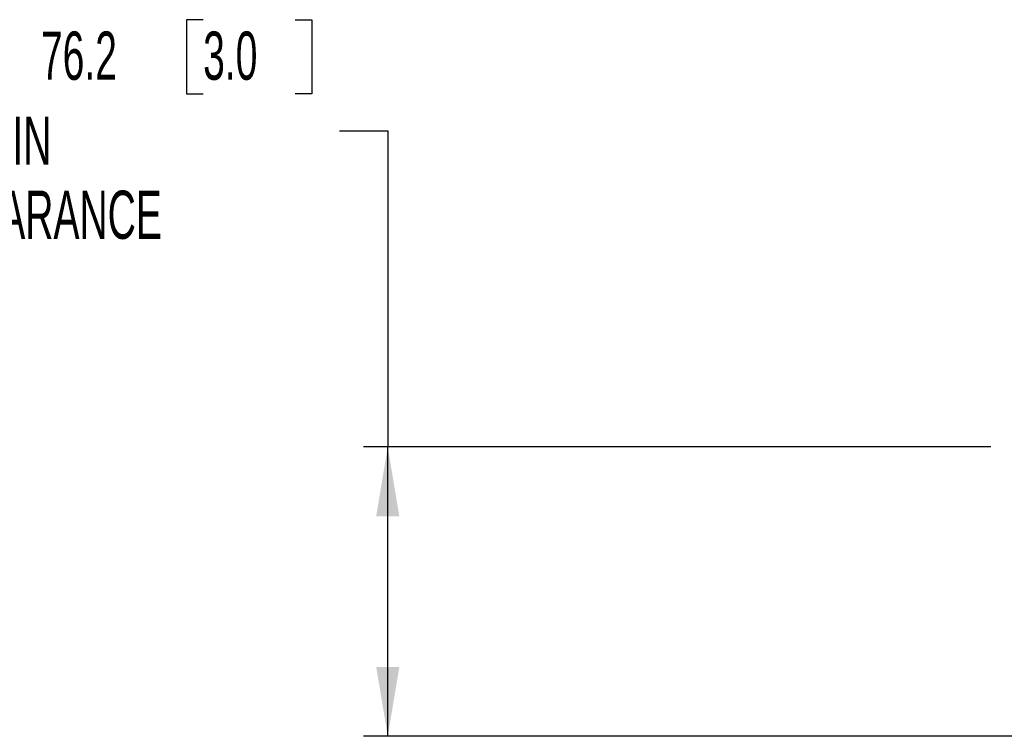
# Model space of a CAD drawing. Header units: millimetres. Extents: x 0 to 1118, y 0 to 864.
# Tile 10 of 86: x 393 to 457, y 229 to 276. Entities that reach past the tile are written whole.
import ezdxf

# ---------------------------------------------------------------- set-up
doc = ezdxf.new("R2010")
doc.units = ezdxf.units.MM
doc.layers.add('ALPHAREV', color=7, linetype='Continuous', lineweight=25)
doc.styles.add('SLDTEXTSTYLE0', font='TXT', dxfattribs={"width": 0.605})
doc.dimstyles.new('SLDDIMSTYLE2', dxfattribs={"dimtxt": 3.175, "dimasz": 4.572, "dimexe": 0, "dimexo": 0.0625, "dimgap": 0.79375, "dimtad": 0, "dimtih": 1, "dimtoh": 1, "dimdec": 1, "dimlfac": 4, "dimrnd": 1e-09, "dimzin": 12, "dimdsep": 46, "dimtxsty": 'SLDTEXTSTYLE0', "dimsah": 1, "dimcen": 0.09, "dimadec": 0, "dimazin": 3, "dimtfac": 1, "dimtofl": 0, "dimtmove": 0, "dimatfit": 3, "dimfxl": 1, "dimfrac": 2, "dimtolj": 1, "dimtzin": 12, "dimarcsym": 0})

# ---------------------------------------------------------------- blocks, each defined once
blk = doc.blocks.new('_D_5')
at = {"layer": 'ALPHAREV'}
for p, q in [((404.723, 275.745), (403.632, 275.745)), ((403.632, 275.745), (403.632, 270.872)), ((410.786, 275.745), (411.878, 275.745)), ((411.878, 275.745), (411.878, 270.872)), ((403.632, 270.872), (404.723, 270.872)), ((411.878, 270.872), (410.786, 270.872)), ((413.696, 268.436), (416.871, 268.436)), ((416.871, 268.436), (416.871, 247.618)), ((456.547, 247.618), (415.271, 247.618)), ((416.871, 228.568), (416.871, 247.618)), ((479.015, 228.568), (415.271, 228.568))]:
    blk.add_line(p, q, dxfattribs=at)
for points in [[(416.871, 247.618), (416.109, 243.046), (417.633, 243.046)], [(416.871, 228.568), (417.633, 233.14), (416.109, 233.14)]]:
    blk.add_solid(points, dxfattribs=at)
at = {"layer": 'ALPHAREV', "char_height": 3.175, "attachment_point": 1, "style": 'SLDTEXTSTYLE0'}
for s, insert in [('76.2', (394.051, 274.965)), ('3.0', (404.723, 274.965)), ('RECOMMENDED MIN', (368.629, 269.365)), ('CLEARANCE', (386.308, 264.492))]:
    blk.add_mtext(s, dxfattribs=dict(at, insert=insert))

msp = doc.modelspace()

# ---------------------------------------------------------------- dimensions: what is measured, and where the dimension line sits
at = {"layer": 'ALPHAREV'}
dim = msp.add_linear_dim(base=(416.871096, 247.617972), p1=(480.615333, 228.567972), p2=(458.146936, 247.617972), angle=90, text='<>\\PRECOMMENDED MIN\\PCLEARANCE', dimstyle='SLDDIMSTYLE2', dxfattribs=at)
dim.commit()
dim.dimension.update_dxf_attribs({"geometry": '_D_5', "text_midpoint": (416.871096, 268.435998), "dimtype": 160})

doc.saveas('drawing.dxf')
